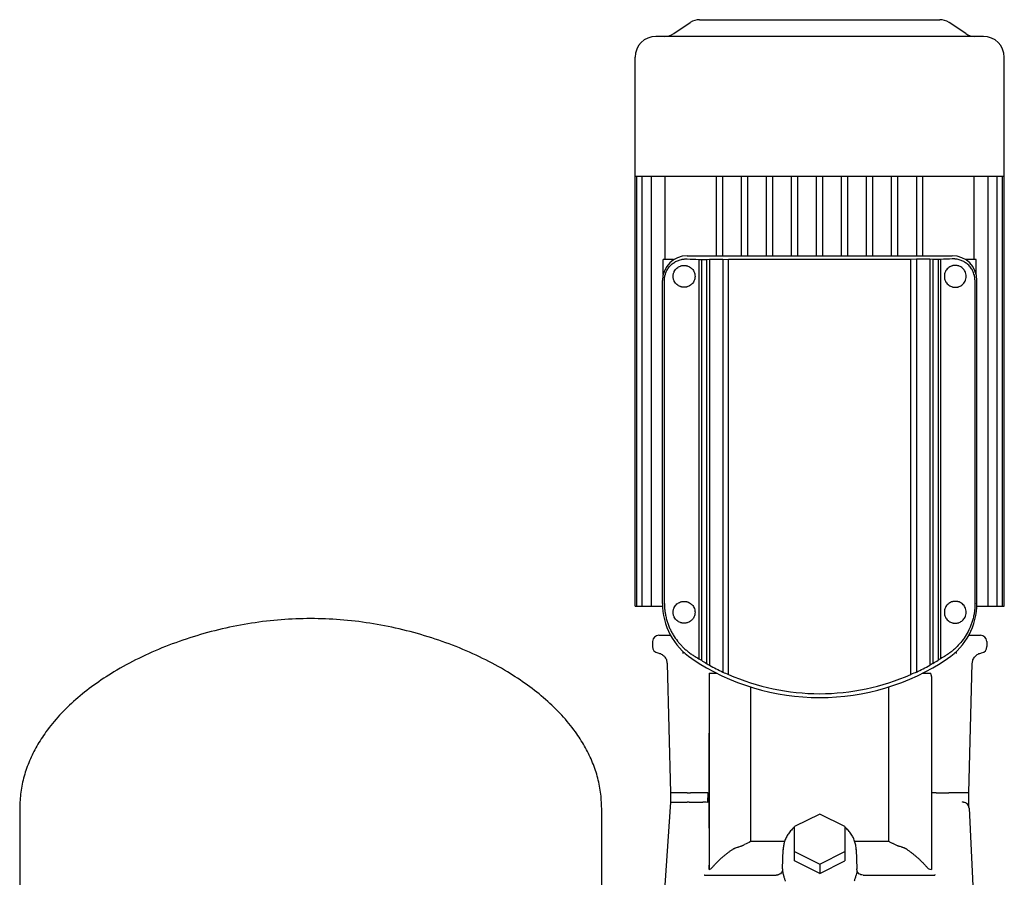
# Model space of a CAD drawing. Header units: millimetres. Extents: x 13 to 1284, y 12 to 949.
# Tile 2 of 3: x 74 to 546, y 538 to 949. Entities that reach past the tile are written whole.
import ezdxf

# ---------------------------------------------------------------- set-up
doc = ezdxf.new("R2010")
doc.units = ezdxf.units.MM

msp = doc.modelspace()

# ---------------------------------------------------------------- linework, layer by layer
at = {"color": 7, "linetype": 'Continuous', "lineweight": 25}
for p, q in [((400.39, 948.93), (515.55, 948.93)), ((387.99, 942.27), (395.96, 947.59)), ((527.96, 942.27), (519.99, 947.59)), ((536.47, 940.93), (379.47, 940.93)), ((369.47, 873.93), (369.47, 930.93)), ((546.47, 873.93), (546.47, 930.93)), ((369.47, 873.93), (370.32, 873.93)), ((369.47, 667.93), (369.47, 873.93)), ((370.3, 667.93), (370.32, 873.93)), ((370.32, 873.93), (372.91, 873.93)), ((372.85, 667.93), (372.91, 873.93)), ((372.91, 873.93), (377.4, 873.93)), ((377.27, 667.93), (377.27, 873.93)), ((377.4, 873.93), (384.16, 873.93)), ((383.91, 833.93), (383.91, 873.93)), ((384.16, 873.93), (409.14, 873.93)), ((408.47, 835.81), (408.47, 873.93)), ((409.14, 873.93), (421.35, 873.93)), ((411.47, 835.81), (411.47, 873.93)), ((420.47, 835.81), (420.47, 873.93)), ((421.35, 873.93), (433.56, 873.93)), ((423.47, 835.81), (423.47, 873.93)), ((432.47, 835.81), (432.47, 873.93)), ((433.56, 873.93), (445.77, 873.93)), ((435.47, 835.81), (435.47, 873.93)), ((444.47, 835.81), (444.47, 873.93)), ((445.77, 873.93), (457.97, 873.93)), ((447.47, 835.81), (447.47, 873.93)), ((456.47, 835.81), (456.47, 873.93)), ((457.97, 873.93), (470.18, 873.93)), ((459.47, 835.81), (459.47, 873.93)), ((468.47, 835.81), (468.47, 873.93)), ((470.18, 873.93), (482.39, 873.93)), ((471.47, 835.81), (471.47, 873.93)), ((480.47, 835.81), (480.47, 873.93)), ((482.39, 873.93), (494.59, 873.93)), ((483.47, 835.81), (483.47, 873.93)), ((492.47, 835.81), (492.47, 873.93)), ((494.59, 873.93), (506.8, 873.93)), ((495.47, 835.81), (495.47, 873.93)), ((504.47, 835.81), (504.47, 873.93)), ((506.8, 873.93), (531.78, 873.93)), ((507.47, 835.81), (507.47, 873.93)), ((531.78, 873.93), (538.54, 873.93)), ((532.03, 833.93), (532.03, 873.93)), ((538.54, 873.93), (543.04, 873.93)), ((538.67, 667.93), (538.67, 873.93)), ((543.1, 667.93), (543.04, 873.93)), ((543.04, 873.93), (545.63, 873.93)), ((545.64, 667.93), (545.63, 873.93)), ((545.63, 873.93), (546.47, 873.93)), ((546.47, 667.93), (546.47, 873.93)), ((394.47, 835.81), (521.47, 835.81)), ((382.97, 826.92), (382.97, 833.93)), ((387.97, 833.93), (382.97, 833.93)), ((387.97, 833.93), (387.97, 833.93)), ((387.97, 833.93), (387.97, 833.93)), ((400, 834.05), (401.24, 834.01)), ((400, 834.05), (400, 642.67)), ((401.24, 834.01), (403.73, 834.01)), ((401.24, 834.01), (401.24, 641.94)), ((403.73, 834.01), (405.21, 834.09)), ((403.73, 834.01), (403.73, 640.45)), ((405.21, 834.09), (411.49, 834.09)), ((405.21, 834.09), (405.21, 639.52)), ((411.49, 834.09), (414.3, 833.93)), ((411.49, 834.09), (411.49, 636.27)), ((501.65, 833.93), (414.3, 833.93)), ((414.3, 635.16), (414.3, 833.93)), ((504.45, 834.09), (501.65, 833.93)), ((501.65, 635.16), (501.65, 833.93)), ((510.74, 834.09), (504.45, 834.09)), ((504.45, 834.09), (504.45, 636.27)), ((512.22, 834.01), (510.74, 834.09)), ((510.74, 834.09), (510.74, 639.52)), ((514.7, 834.01), (512.22, 834.01)), ((512.22, 834.01), (512.22, 640.45)), ((515.95, 834.05), (514.7, 834.01)), ((514.7, 834.01), (514.7, 641.94)), ((515.95, 834.05), (515.95, 642.67)), ((527.97, 833.93), (527.97, 833.93)), ((527.97, 833.93), (527.97, 833.93)), ((532.97, 833.93), (527.97, 833.93)), ((532.97, 826.92), (532.97, 833.93)), ((382.59, 669.19), (382.59, 823.93)), ((383.52, 669.19), (383.52, 823.93)), ((532.43, 669.19), (532.43, 823.93)), ((533.35, 669.19), (533.35, 823.93)), ((369.47, 667.93), (370.3, 667.93)), ((370.3, 667.93), (371.8, 667.93)), ((371.8, 667.93), (372.85, 667.93)), ((372.85, 667.93), (374.35, 667.93)), ((374.35, 667.93), (377.27, 667.93)), ((377.27, 667.93), (378.77, 667.93)), ((378.77, 667.93), (382.62, 667.93)), ((533.33, 667.93), (537.17, 667.93)), ((537.17, 667.93), (538.67, 667.93)), ((538.67, 667.93), (541.6, 667.93)), ((541.6, 667.93), (543.1, 667.93)), ((543.1, 667.93), (544.14, 667.93)), ((544.14, 667.93), (545.64, 667.93)), ((545.64, 667.93), (546.47, 667.93)), ((380.89, 653.93), (386.48, 653.93)), ((529.47, 653.93), (535.05, 653.93)), ((377.9, 651.01), (377.83, 648.51)), ((538.05, 651.01), (538.11, 648.51)), ((392.18, 645.44), (392.48, 645.43)), ((392.48, 645.43), (392.18, 645.44)), ((393.21, 645.43), (392.48, 645.43)), ((392.81, 645.27), (392.48, 645.43)), ((523.47, 645.43), (522.73, 645.43)), ((523.47, 645.43), (523.14, 645.27)), ((523.47, 645.43), (523.76, 645.44)), ((384.82, 640.42), (386.44, 578.43)), ((529.5, 578.43), (531.13, 640.48)), ((404.91, 635.71), (404.9, 578.43)), ((404.91, 635.71), (408.7, 635.71)), ((404.91, 635.71), (404.91, 541.73)), ((507.24, 635.71), (511.07, 635.71)), ((511.61, 634.21), (511.61, 541.71)), ((424.88, 629.15), (424.88, 555.01)), ((491.06, 555.01), (491.06, 629.15)), ((386.44, 578.43), (386.47, 573.93)), ((387.08, 578.43), (386.44, 578.43)), ((402.1, 578.43), (396.03, 578.43)), ((404.33, 578.43), (404.17, 573.84)), ((404.33, 578.43), (404.9, 578.43)), ((404.9, 578.43), (404.91, 544.41)), ((513.84, 578.43), (519.91, 578.43)), ((529.46, 572.41), (529.5, 578.43)), ((386.47, 573.93), (383.22, 525.66)), ((396.02, 573.93), (401.96, 573.93)), ((526.38, 574.1), (526.97, 573.91)), ((526.97, 573.91), (526.38, 574.1)), ((526.97, 573.91), (526.78, 573.92)), ((526.78, 573.92), (526.97, 573.91)), ((74.47, 570.93), (74.47, 415.93)), ((353.47, 415.93), (353.47, 570.93)), ((457.97, 568.26), (445.97, 562.26)), ((469.97, 562.26), (457.97, 568.26)), ((529.61, 571.08), (531.91, 523.2)), ((445.97, 550.26), (445.97, 562.26)), ((469.97, 562.26), (469.97, 550.26)), ((441.1, 555.01), (424.88, 555.01)), ((491.06, 555.01), (474.8, 555.01)), ((440.14, 541.95), (440.46, 551.22)), ((445.97, 545.76), (445.97, 550.26)), ((445.97, 550.26), (457.97, 544.26)), ((457.97, 544.26), (469.97, 550.26)), ((469.97, 550.26), (469.97, 545.76)), ((475.49, 551.22), (475.81, 541.95)), ((457.97, 539.76), (445.97, 545.76)), ((457.97, 539.76), (469.97, 545.76)), ((457.97, 544.26), (457.97, 539.76)), ((402.82, 538.93), (402.55, 538.91)), ((402.82, 538.93), (437.17, 538.93)), ((437.15, 538.93), (437.13, 539.03)), ((438.14, 539.11), (437.15, 538.93)), ((437.8, 539.06), (437.17, 538.93)), ((437.7, 538.98), (437.18, 538.93)), ((440.14, 541.95), (440.12, 541.45)), ((475.82, 541.45), (475.81, 541.95)), ((478.78, 538.93), (477.81, 539.11)), ((478.78, 538.93), (478.13, 539.06)), ((478.78, 538.93), (478.21, 539.04)), ((478.78, 538.93), (513.12, 538.93)), ((478.81, 539.03), (478.84, 538.93)), ((478.84, 538.93), (478.81, 539.03)), ((511.61, 541.71), (511.37, 541.71)), ((513.12, 539.26), (513.12, 538.93))]:
    msp.add_line(p, q, dxfattribs=at)
for centre, radius, start, end in [((400.39, 940.93), 8, 90, 123.6901), ((515.55, 940.93), 8, 56.3099, 90), ((379.47, 930.93), 10, 90, 180), ((383.55, 948.93), 8, 270, 303.6901), ((532.39, 948.93), 8, 236.3099, 270), ((536.47, 930.93), 10, 0, 90), ((394.47, 823.93), 11.88, 90, 180), ((521.47, 823.93), 11.88, 360, 89.9934), ((414.47, 669.19), 31.88, 180, 236.1036), ((501.47, 669.19), 31.88, 303.898, 0.003), ((380.89, 650.93), 3, 90, 178.5), ((535.05, 650.93), 3, 1.5, 90), ((380.83, 648.43), 3, 178.5, 261.5084), ((535.12, 648.43), 3, 279.2791, 1.5087), ((457.97, 733.93), 109.88, 236.1036, 303.8964), ((457.97, 733.93), 108.08, 238.34, 239.8756), ((457.97, 733.93), 108.08, 300.1244, 301.66), ((457.97, 733.93), 108.16, 240.8013, 244.5498), ((457.97, 733.93), 108.16, 295.4502, 299.1987), ((457.97, 733.93), 108, 246.1464, 270), ((457.97, 733.93), 108, 270, 293.8536), ((860.11, 544.04), 455.21, 180.0374, 180.2903), ((404.58, 544.13), 2.42, 277.9332, 319.7931), ((511.37, 544.13), 2.42, 220.2164, 270)]:
    msp.add_arc(centre, radius, start, end, dxfattribs=at)
for points, knots in [([(383.52, 823.93), (383.52, 824.02), (383.52, 824.18), (383.53, 824.44), (383.55, 824.69), (383.57, 824.95), (383.6, 825.2), (383.63, 825.46), (383.67, 825.71), (383.72, 825.96), (383.78, 826.22), (383.91, 826.77), (384.19, 827.63), (384.66, 828.66), (385.23, 829.63), (385.85, 830.46), (386.55, 831.23), (387.53, 832.12), (388.62, 832.85), (389.76, 833.41), (390.68, 833.76), (391.6, 834.02), (392.4, 834.17), (393.03, 834.24), (393.52, 834.28), (394, 834.29), (394.32, 834.28), (394.47, 834.27)], [0, 0, 0, 0, 0.012117, 0.024284, 0.036513, 0.048818, 0.06121, 0.073701, 0.086304, 0.099031, 0.111892, 0.124898, 0.184763, 0.250107, 0.309389, 0.375028, 0.433855, 0.500081, 0.624465, 0.68709, 0.749847, 0.81764, 0.875036, 0.908188, 0.940062, 0.970664, 1, 1, 1, 1]), ([(392.97, 820.68), (392.9, 820.68), (392.74, 820.68), (392.51, 820.7), (392.28, 820.72), (392.06, 820.76), (391.83, 820.8), (391.61, 820.86), (391.39, 820.92), (390.95, 821.07), (390.32, 821.37), (389.52, 821.93), (388.82, 822.66), (388.33, 823.43), (388.03, 824.12), (387.86, 824.7), (387.75, 825.3), (387.71, 825.92), (387.75, 826.55), (387.86, 827.15), (388.03, 827.73), (388.33, 828.42), (388.82, 829.2), (389.52, 829.92), (390.31, 830.49), (391.02, 830.82), (391.61, 831.01), (392.06, 831.11), (392.51, 831.17), (392.82, 831.18), (392.97, 831.18)], [0, 0, 0, 0, 0.01566, 0.031275, 0.046861, 0.062436, 0.078014, 0.093612, 0.109246, 0.124933, 0.188102, 0.249091, 0.314044, 0.374185, 0.406197, 0.436946, 0.468546, 0.499591, 0.530715, 0.562422, 0.593186, 0.625225, 0.685338, 0.750281, 0.811567, 0.875072, 0.90639, 0.937564, 0.968724, 1, 1, 1, 1]), ([(392.97, 831.18), (393.05, 831.18), (393.2, 831.18), (393.42, 831.16), (393.65, 831.14), (393.87, 831.11), (394.09, 831.06), (394.31, 831.01), (394.53, 830.95), (394.97, 830.8), (395.62, 830.5), (396.29, 830.02), (396.79, 829.55), (397.25, 829.01), (397.74, 828.23), (398.13, 827.13), (398.27, 825.93), (398.13, 824.74), (397.74, 823.64), (397.25, 822.85), (396.79, 822.31), (396.29, 821.84), (395.61, 821.36), (394.89, 821.03), (394.3, 820.85), (393.87, 820.75), (393.42, 820.69), (393.12, 820.68), (392.97, 820.68)], [0, 0, 0, 0, 0.016024, 0.031896, 0.047633, 0.063252, 0.078771, 0.094205, 0.109575, 0.124897, 0.18867, 0.249769, 0.281384, 0.312251, 0.37479, 0.437377, 0.499809, 0.562264, 0.624905, 0.687643, 0.718675, 0.750472, 0.811615, 0.875443, 0.906051, 0.93692, 0.968191, 1, 1, 1, 1]), ([(522.97, 831.18), (522.9, 831.18), (522.75, 831.18), (522.53, 831.16), (522.32, 831.14), (522.12, 831.11), (521.92, 831.08), (521.73, 831.03), (521.55, 830.99), (521.37, 830.93), (520.95, 830.79), (520.32, 830.5), (519.5, 829.91), (518.79, 829.16), (518.2, 828.21), (517.81, 827.12), (517.68, 825.93), (517.81, 824.75), (518.2, 823.66), (518.78, 822.7), (519.5, 821.95), (520.32, 821.36), (521.03, 821.04), (521.61, 820.86), (522.03, 820.76), (522.49, 820.69), (522.81, 820.69), (522.97, 820.68)], [0, 0, 0, 0, 0.015882, 0.031262, 0.046141, 0.060518, 0.074396, 0.087774, 0.100653, 0.113033, 0.124916, 0.190555, 0.249804, 0.314743, 0.374769, 0.438358, 0.499811, 0.561303, 0.624928, 0.685202, 0.750438, 0.809726, 0.875425, 0.902792, 0.932671, 0.965072, 1, 1, 1, 1]), ([(532.43, 823.93), (532.43, 824.02), (532.42, 824.19), (532.41, 824.44), (532.4, 824.7), (532.38, 824.95), (532.35, 825.21), (532.31, 825.46), (532.27, 825.71), (532.22, 825.97), (532.17, 826.22), (532.03, 826.78), (531.76, 827.63), (531.28, 828.68), (530.71, 829.63), (530.08, 830.48), (529.39, 831.24), (528.4, 832.12), (527.33, 832.85), (526.19, 833.41), (525.29, 833.75), (524.37, 834.02), (523.58, 834.16), (522.94, 834.24), (522.45, 834.27), (521.96, 834.29), (521.64, 834.28), (521.47, 834.27)], [0, 0, 0, 0, 0.012261, 0.024518, 0.036791, 0.049102, 0.061472, 0.07392, 0.086468, 0.099135, 0.111941, 0.124903, 0.185589, 0.250113, 0.310907, 0.375035, 0.436451, 0.500087, 0.624469, 0.687021, 0.74985, 0.812642, 0.875038, 0.906629, 0.937962, 0.969073, 1, 1, 1, 1]), ([(522.97, 820.68), (523.03, 820.68), (523.17, 820.68), (523.38, 820.7), (523.62, 820.72), (523.98, 820.77), (524.37, 820.86), (524.98, 821.06), (525.65, 821.38), (526.45, 821.96), (527.13, 822.67), (527.72, 823.6), (528.12, 824.69), (528.27, 825.92), (528.13, 827.16), (527.73, 828.25), (527.14, 829.18), (526.46, 829.9), (525.66, 830.47), (524.98, 830.8), (524.37, 831), (523.95, 831.1), (523.55, 831.15), (523.24, 831.18), (523.06, 831.18), (522.97, 831.18)], [0, 0, 0, 0, 0.012304, 0.026831, 0.043581, 0.062553, 0.099739, 0.125029, 0.193758, 0.249287, 0.31662, 0.374474, 0.439681, 0.499586, 0.559614, 0.624923, 0.68276, 0.750071, 0.805858, 0.874962, 0.899814, 0.93763, 0.962279, 0.983069, 1, 1, 1, 1]), ([(383.52, 669.19), (383.52, 669.05), (383.52, 668.77), (383.53, 668.35), (383.55, 667.93), (383.57, 667.52), (383.59, 667.1), (383.63, 666.68), (383.67, 666.26), (383.71, 665.84), (383.76, 665.43), (383.9, 664.47), (384.17, 662.98), (384.67, 661.04), (385.29, 659.17), (386.01, 657.4), (386.83, 655.7), (388.03, 653.56), (389.4, 651.59), (390.91, 649.78), (392.11, 648.49), (393.39, 647.28), (394.51, 646.33), (395.44, 645.61), (396.15, 645.09), (396.88, 644.59), (397.38, 644.27), (397.63, 644.11)], [0, 0, 0, 0, 0.0124, 0.024807, 0.037228, 0.04967, 0.062141, 0.074647, 0.087196, 0.099794, 0.112449, 0.125167, 0.186834, 0.250667, 0.311763, 0.375337, 0.436902, 0.500684, 0.624947, 0.68665, 0.749369, 0.811801, 0.874688, 0.906033, 0.937357, 0.968674, 1, 1, 1, 1]), ([(392.97, 659.68), (392.9, 659.68), (392.74, 659.68), (392.51, 659.7), (392.28, 659.72), (392.06, 659.76), (391.83, 659.8), (391.61, 659.86), (391.39, 659.92), (390.95, 660.07), (390.32, 660.37), (389.52, 660.93), (388.82, 661.66), (388.33, 662.43), (388.03, 663.12), (387.86, 663.7), (387.75, 664.3), (387.71, 664.92), (387.75, 665.55), (387.86, 666.15), (388.03, 666.73), (388.33, 667.42), (388.82, 668.2), (389.52, 668.92), (390.31, 669.49), (391.02, 669.82), (391.61, 670.01), (392.06, 670.11), (392.51, 670.17), (392.82, 670.18), (392.97, 670.18)], [0, 0, 0, 0, 0.01566, 0.031275, 0.046861, 0.062436, 0.078014, 0.093612, 0.109246, 0.124933, 0.188102, 0.249091, 0.314044, 0.374185, 0.406197, 0.436946, 0.468546, 0.499591, 0.530715, 0.562422, 0.593186, 0.625225, 0.685338, 0.750281, 0.811567, 0.875072, 0.90639, 0.937564, 0.968724, 1, 1, 1, 1]), ([(392.97, 670.18), (393.05, 670.18), (393.2, 670.18), (393.42, 670.16), (393.65, 670.14), (393.87, 670.11), (394.09, 670.06), (394.31, 670.01), (394.53, 669.95), (394.97, 669.8), (395.62, 669.5), (396.29, 669.02), (396.79, 668.55), (397.25, 668.01), (397.74, 667.23), (398.13, 666.13), (398.27, 664.93), (398.13, 663.74), (397.74, 662.64), (397.25, 661.85), (396.79, 661.31), (396.29, 660.84), (395.61, 660.36), (394.89, 660.03), (394.3, 659.85), (393.87, 659.75), (393.42, 659.69), (393.12, 659.68), (392.97, 659.68)], [0, 0, 0, 0, 0.016024, 0.031896, 0.047633, 0.063252, 0.078771, 0.094205, 0.109575, 0.124897, 0.18867, 0.249769, 0.281384, 0.312251, 0.37479, 0.437377, 0.499809, 0.562264, 0.624905, 0.687643, 0.718675, 0.750472, 0.811615, 0.875443, 0.906051, 0.93692, 0.968191, 1, 1, 1, 1]), ([(522.97, 670.18), (522.9, 670.18), (522.75, 670.18), (522.53, 670.16), (522.32, 670.14), (522.12, 670.11), (521.92, 670.08), (521.73, 670.03), (521.55, 669.99), (521.37, 669.93), (520.95, 669.79), (520.32, 669.5), (519.5, 668.91), (518.79, 668.16), (518.2, 667.21), (517.81, 666.12), (517.68, 664.93), (517.81, 663.75), (518.2, 662.66), (518.78, 661.7), (519.5, 660.95), (520.32, 660.36), (521.03, 660.04), (521.61, 659.86), (522.03, 659.76), (522.49, 659.69), (522.81, 659.69), (522.97, 659.68)], [0, 0, 0, 0, 0.015882, 0.031262, 0.046141, 0.060518, 0.074396, 0.087774, 0.100653, 0.113033, 0.124916, 0.190555, 0.249804, 0.314743, 0.374769, 0.438358, 0.499811, 0.561303, 0.624928, 0.685202, 0.750438, 0.809726, 0.875425, 0.902792, 0.932671, 0.965072, 1, 1, 1, 1]), ([(532.43, 669.19), (532.43, 669.05), (532.42, 668.77), (532.41, 668.35), (532.4, 667.94), (532.38, 667.52), (532.35, 667.1), (532.32, 666.68), (532.28, 666.26), (532.23, 665.85), (532.18, 665.43), (532.05, 664.48), (531.78, 662.99), (531.36, 661.36), (530.96, 660.09), (530.53, 658.87), (529.69, 656.79), (528.25, 654.05), (526.2, 651.09), (524.47, 649.14), (523.22, 647.91), (522.5, 647.24), (521.81, 646.64), (521.1, 646.06), (520.43, 645.55), (519.69, 645.01), (518.99, 644.54), (518.54, 644.25), (518.32, 644.11)], [0, 0, 0, 0, 0.012334, 0.024697, 0.037093, 0.049528, 0.062005, 0.074529, 0.087104, 0.099734, 0.112424, 0.125177, 0.186394, 0.250687, 0.281405, 0.313019, 0.375382, 0.500672, 0.624946, 0.749339, 0.777098, 0.811966, 0.853669, 0.874678, 0.910186, 0.942905, 0.972841, 1, 1, 1, 1]), ([(522.97, 659.68), (523.03, 659.68), (523.17, 659.68), (523.38, 659.7), (523.62, 659.72), (523.98, 659.77), (524.37, 659.86), (524.98, 660.06), (525.65, 660.38), (526.45, 660.96), (527.13, 661.67), (527.72, 662.6), (528.12, 663.69), (528.27, 664.92), (528.13, 666.16), (527.73, 667.25), (527.14, 668.18), (526.46, 668.9), (525.66, 669.47), (524.98, 669.8), (524.37, 670), (523.95, 670.1), (523.55, 670.15), (523.24, 670.18), (523.06, 670.18), (522.97, 670.18)], [0, 0, 0, 0, 0.012304, 0.026831, 0.043581, 0.062553, 0.099739, 0.125029, 0.193758, 0.249287, 0.31662, 0.374474, 0.439681, 0.499586, 0.559614, 0.624923, 0.68276, 0.750071, 0.805858, 0.874962, 0.899814, 0.93763, 0.962279, 0.983069, 1, 1, 1, 1]), ([(213.97, 661.93), (209.25, 661.82), (199.76, 661.59), (185.57, 659.84), (171.48, 657.12), (157.66, 653.37), (144.31, 648.67), (131.59, 643.07), (120.15, 636.87), (110.06, 630.22), (101.32, 623.3), (93.57, 615.81), (87.37, 608.3), (82.59, 600.93), (79.05, 593.83), (76.46, 586.44), (74.79, 578.78), (74.58, 573.56), (74.47, 570.93)], [0, 0, 0, 0, 0.0777579, 0.1564311, 0.235453, 0.314225, 0.3921439, 0.4686288, 0.5431513, 0.6064064, 0.6676129, 0.7266747, 0.7836499, 0.8279066, 0.8712403, 0.9140184, 0.9567337, 1, 1, 1, 1]), ([(353.47, 570.93), (353.37, 573.56), (353.16, 578.78), (351.49, 586.44), (348.9, 593.83), (345.35, 600.93), (340.58, 608.3), (334.37, 615.81), (326.63, 623.3), (317.89, 630.22), (307.8, 636.87), (296.36, 643.07), (283.64, 648.67), (270.28, 653.37), (256.47, 657.12), (242.38, 659.84), (228.18, 661.59), (218.69, 661.82), (213.97, 661.93)], [0, 0, 0, 0, 0.043266, 0.085982, 0.12876, 0.172093, 0.21635, 0.273325, 0.332387, 0.393594, 0.456849, 0.531371, 0.607856, 0.685775, 0.764547, 0.843569, 0.922242, 1, 1, 1, 1]), ([(380.39, 645.46), (380.93, 645.33), (382.12, 645.04), (383.59, 643.84), (384.6, 642.23), (384.75, 641.01), (384.82, 640.42)], [0, 0, 0, 0, 0.242048, 0.499997, 0.757947, 1, 1, 1, 1]), ([(531.13, 640.48), (531.2, 641.01), (531.34, 642.23), (532.35, 643.84), (533.83, 645.04), (535.02, 645.33), (535.6, 645.47)], [0, 0, 0, 0, 0.242056, 0.50001, 0.757959, 1, 1, 1, 1]), ([(511.61, 634.21), (511.6, 634.29), (511.57, 634.45), (511.52, 634.66), (511.48, 634.86), (511.43, 635.04), (511.39, 635.2), (511.34, 635.33), (511.3, 635.45), (511.26, 635.54), (511.21, 635.62), (511.17, 635.67), (511.12, 635.71), (511.09, 635.71), (511.07, 635.71)], [0, 0, 0, 0, 0.148909, 0.285322, 0.409287, 0.520864, 0.620139, 0.70723, 0.782316, 0.845679, 0.897787, 0.939492, 0.972462, 1, 1, 1, 1]), ([(394.51, 578.43), (394.53, 578.43), (394.56, 578.43), (394.62, 578.43), (394.69, 578.43), (394.77, 578.43), (394.86, 578.43), (394.95, 578.43), (395.05, 578.43), (395.16, 578.43), (395.27, 578.43), (395.38, 578.43), (395.49, 578.43), (395.61, 578.43), (395.72, 578.43), (395.83, 578.43), (395.94, 578.43), (396, 578.43), (396.03, 578.43)], [0, 0, 0, 0, 0.0566623, 0.1141341, 0.1724364, 0.2315456, 0.2914092, 0.3519659, 0.4131695, 0.4750183, 0.5375903, 0.6010262, 0.6654006, 0.7307075, 0.7968876, 0.8638607, 0.9315644, 1, 1, 1, 1]), ([(404.33, 578.43), (404.33, 578.43), (404.32, 578.43), (404.29, 578.44), (404.25, 578.44), (404.2, 578.44), (404.13, 578.44), (404.05, 578.44), (403.95, 578.44), (403.84, 578.44), (403.71, 578.44), (403.57, 578.44), (403.42, 578.44), (403.26, 578.44), (403.08, 578.44), (402.9, 578.44), (402.71, 578.44), (402.51, 578.44), (402.3, 578.43), (402.17, 578.43), (402.1, 578.43)], [0, 0, 0, 0, 0.004165, 0.015599, 0.031938, 0.054246, 0.082759, 0.117114, 0.157482, 0.203944, 0.256466, 0.314991, 0.379528, 0.450109, 0.526727, 0.609364, 0.69801, 0.792659, 0.893315, 1, 1, 1, 1]), ([(513.84, 578.43), (513.8, 578.43), (513.7, 578.43), (513.57, 578.44), (513.44, 578.44), (513.31, 578.44), (513.2, 578.44), (513.1, 578.44), (513.01, 578.44), (512.93, 578.44), (512.86, 578.44), (512.68, 578.44), (512.41, 578.44), (512.07, 578.43), (511.81, 578.43), (511.67, 578.43), (511.61, 578.43)], [0, 0, 0, 0, 0.075178, 0.144711, 0.208612, 0.266883, 0.319525, 0.366534, 0.407908, 0.443644, 0.473742, 0.498202, 0.678014, 0.821576, 0.928901, 1, 1, 1, 1]), ([(521.43, 578.43), (521.3, 578.43), (521.03, 578.42), (520.46, 578.42), (520.14, 578.43), (519.91, 578.43)], [0, 0, 0, 0, 0.5, 0.5, 1, 1, 1, 1]), ([(529.5, 578.43), (529.5, 578.43), (529.72, 578.43), (529.29, 578.43), (528.87, 578.43)], [0, 0, 0, 0, 0.000031, 1, 1, 1, 1]), ([(394.5, 573.93), (394.5, 573.95), (394.51, 573.99), (394.53, 574.03), (394.55, 574.07), (394.58, 574.09), (394.62, 574.1), (394.66, 574.1), (394.72, 574.09), (394.8, 574.07), (394.92, 574.06), (395.14, 574.04), (395.41, 574.01), (395.65, 573.97), (395.78, 573.93), (395.84, 573.91), (395.89, 573.9), (395.93, 573.9), (395.98, 573.91), (396.01, 573.92), (396.02, 573.93)], [0, 0, 0, 0, 0.033999, 0.064774, 0.094084, 0.123952, 0.1563, 0.19266, 0.226113, 0.28243, 0.361499, 0.463014, 0.658962, 0.789616, 0.850653, 0.889553, 0.906337, 0.938888, 0.969663, 1, 1, 1, 1]), ([(404.17, 573.84), (403.78, 573.85), (403.38, 573.87), (402.62, 573.9), (402.26, 573.91), (401.96, 573.93)], [0, 0, 0, 0, 0.5, 0.5, 1, 1, 1, 1]), ([(526.78, 573.92), (526.75, 573.93), (526.6, 573.95), (526.44, 574.01), (526.36, 574.04)], [0, 0, 0, 0, 0.497971, 1, 1, 1, 1]), ([(529.61, 571.08), (529.59, 571.39), (529.53, 571.73), (529.27, 572.38), (529.07, 572.69), (528.58, 573.23), (528.28, 573.45), (527.63, 573.77), (527.29, 573.87), (526.97, 573.91)], [0, 0, 0, 0, 0.25, 0.25, 0.5, 0.5, 0.75, 0.75, 1, 1, 1, 1]), ([(529.55, 571.56), (529.54, 571.6), (529.55, 571.61), (529.44, 571.9), (529.39, 572.04)], [0, 0, 0, 0, 0.55218, 1, 1, 1, 1]), ([(529.55, 571.56), (529.52, 571.7), (529.47, 571.97), (529.46, 572.26), (529.46, 572.41)], [0, 0, 0, 0, 0.505791, 1, 1, 1, 1]), ([(445.97, 562.01), (445.43, 561.53), (444.34, 560.56), (442.99, 558.85), (441.88, 557), (441.08, 555.03), (440.58, 553.04), (440.5, 551.72), (440.45, 551.09)], [0, 0, 0, 0, 0.165822, 0.336931, 0.507484, 0.677392, 0.846646, 1, 1, 1, 1]), ([(475.49, 551.09), (475.47, 551.48), (475.41, 552.56), (475.07, 554.32), (474.38, 556.3), (473.4, 558.19), (472.12, 559.93), (470.97, 561.2), (470.18, 561.81), (469.97, 561.97)], [0, 0, 0, 0, 0.0957998, 0.2643223, 0.4329456, 0.6018511, 0.7712236, 0.9411551, 1, 1, 1, 1]), ([(416.22, 551.33), (416.27, 551.36), (416.37, 551.43), (416.52, 551.52), (416.71, 551.62), (416.94, 551.74), (417.32, 551.91), (417.84, 552.1), (418.39, 552.29), (418.87, 552.44), (419.39, 552.6), (419.95, 552.78), (420.52, 552.99), (420.99, 553.17), (421.45, 553.38), (421.76, 553.53), (421.92, 553.61)], [0, 0, 0, 0, 0.0282881, 0.0572, 0.0867721, 0.1331242, 0.1829234, 0.2888022, 0.40471, 0.4667942, 0.5319906, 0.6728933, 0.7535084, 0.828873, 0.9161739, 1, 1, 1, 1]), ([(494.03, 553.61), (493.83, 553.71), (493.43, 553.91), (492.84, 554.2), (492.25, 554.48), (491.66, 554.75), (491.26, 554.93), (491.06, 555.01)], [0, 0, 0, 0, 0.203226, 0.404833, 0.604826, 0.803213, 1, 1, 1, 1]), ([(499.73, 551.33), (499.67, 551.37), (499.55, 551.45), (499.36, 551.56), (499.15, 551.67), (498.93, 551.77), (498.69, 551.88), (498.4, 551.99), (498.07, 552.11), (497.71, 552.24), (497.33, 552.36), (496.79, 552.53), (496.24, 552.7), (495.67, 552.9), (495.18, 553.09), (494.63, 553.31), (494.22, 553.51), (494.03, 553.61)], [0, 0, 0, 0, 0.0335622, 0.0691736, 0.1070556, 0.147413, 0.1903572, 0.2361222, 0.2959842, 0.3612843, 0.424571, 0.4890421, 0.6353011, 0.7095366, 0.7818389, 0.8928071, 1, 1, 1, 1]), ([(406.43, 542.57), (406.58, 542.75), (406.89, 543.11), (407.37, 543.65), (407.85, 544.17), (408.34, 544.7), (408.84, 545.21), (409.35, 545.72), (409.86, 546.22), (410.39, 546.71), (411.07, 547.33), (411.92, 548.08), (412.96, 548.93), (414.02, 549.76), (415.1, 550.56), (415.85, 551.08), (416.22, 551.33)], [0, 0, 0, 0, 0.054303, 0.108595, 0.162891, 0.217201, 0.27154, 0.325918, 0.38035, 0.434846, 0.48942, 0.591008, 0.692781, 0.794819, 0.897199, 1, 1, 1, 1]), ([(499.73, 551.33), (499.91, 551.2), (500.29, 550.95), (500.84, 550.56), (501.39, 550.16), (501.93, 549.76), (502.46, 549.35), (502.99, 548.93), (503.51, 548.51), (504.02, 548.07), (504.53, 547.64), (505.18, 547.05), (505.98, 546.32), (506.91, 545.42), (507.8, 544.49), (508.68, 543.54), (509.24, 542.89), (509.51, 542.57)], [0, 0, 0, 0, 0.0514663, 0.102821, 0.1540736, 0.205234, 0.2563119, 0.3073171, 0.3582594, 0.4091489, 0.4599953, 0.5108086, 0.6089131, 0.7068119, 0.8045775, 0.9022826, 1, 1, 1, 1]), ([(440.06, 540.93), (440.04, 540.89), (440.01, 540.81), (439.86, 540.5), (439.51, 539.97), (438.76, 539.29), (438.06, 539.09), (437.7, 538.98)], [0, 0, 0, 0, 0.112058, 0.22361, 0.456437, 0.716268, 1, 1, 1, 1]), ([(440.12, 540.99), (440.11, 541), (440.09, 541.01), (440.07, 540.97), (440.06, 540.94)], [0, 0, 0, 0, 0.308543, 1, 1, 1, 1]), ([(440.12, 540.99), (440.11, 541), (440.09, 541.01), (440.07, 540.96), (440.06, 540.93)], [0, 0, 0, 0, 0.3018031, 1, 1, 1, 1]), ([(440.12, 541.45), (440.12, 541.41), (440.12, 541.34), (440.13, 541.23), (440.14, 541.1), (440.15, 540.96), (440.17, 540.81), (440.2, 540.64), (440.23, 540.47), (440.27, 540.28), (440.31, 540.08), (440.35, 539.87), (440.41, 539.65), (440.47, 539.41), (440.53, 539.17), (440.61, 538.86), (440.72, 538.46), (440.86, 537.96), (441.04, 537.38), (441.25, 536.72), (441.41, 536.26), (441.49, 536.01)], [0, 0, 0, 0, 0.023891, 0.049319, 0.076348, 0.105031, 0.135407, 0.167513, 0.201375, 0.237015, 0.274453, 0.313702, 0.354774, 0.39768, 0.442428, 0.489024, 0.564721, 0.653661, 0.75584, 0.871268, 1, 1, 1, 1]), ([(475.82, 541.45), (475.83, 541.31), (475.82, 541.16), (475.79, 540.81), (475.76, 540.62), (475.65, 540), (475.54, 539.55), (475.28, 538.58), (475.14, 538.08), (474.82, 537.06), (474.64, 536.54), (474.46, 536.01)], [0, 0, 0, 0, 0.125, 0.125, 0.25, 0.25, 0.5, 0.5, 0.75, 0.75, 1, 1, 1, 1]), ([(475.89, 540.93), (475.87, 540.98), (475.85, 541.03), (475.83, 541.03), (475.82, 541.02)], [0, 0, 0, 0, 0.6786283, 1, 1, 1, 1]), ([(475.89, 540.93), (475.87, 540.96), (475.86, 541), (475.83, 540.99), (475.83, 540.99)], [0, 0, 0, 0, 0.699178, 1, 1, 1, 1]), ([(478.21, 539.04), (477.88, 539.09), (477.18, 539.3), (476.44, 539.97), (476.08, 540.5), (475.94, 540.8), (475.9, 540.88), (475.89, 540.92)], [0, 0, 0, 0, 0.283223, 0.54279, 0.775802, 0.887606, 1, 1, 1, 1])]:
    msp.add_open_spline(points, degree=3, knots=knots, dxfattribs=at)
for points in [[(394.47, 834.27), (396.24, 834.19), (398.09, 834.12), (400, 834.05)], [(521.47, 834.27), (519.7, 834.19), (517.85, 834.12), (515.95, 834.05)], [(397.63, 644.11), (398.4, 643.63), (399.2, 643.15), (400, 642.67)], [(400, 642.67), (400.41, 642.42), (400.83, 642.18), (401.24, 641.94)], [(515.95, 642.67), (515.53, 642.42), (515.12, 642.18), (514.7, 641.94)], [(518.32, 644.11), (517.54, 643.63), (516.75, 643.15), (515.95, 642.67)], [(403.73, 640.45), (404.22, 640.13), (404.71, 639.82), (405.21, 639.52)], [(512.22, 640.45), (511.73, 640.13), (511.23, 639.82), (510.74, 639.52)], [(411.49, 636.27), (412.42, 635.89), (413.36, 635.51), (414.3, 635.16)], [(504.45, 636.27), (503.52, 635.89), (502.59, 635.51), (501.65, 635.16)], [(394.51, 578.43), (390.7, 578.43), (388.19, 578.43), (387.08, 578.43)], [(528.87, 578.43), (527.76, 578.43), (525.24, 578.43), (521.43, 578.43)], [(386.47, 573.93), (386.47, 573.93), (389.25, 573.93), (394.5, 573.93)], [(424.88, 555.01), (423.9, 554.58), (422.91, 554.12), (421.92, 553.61)], [(404.91, 544.41), (404.91, 544.19), (404.91, 543.96), (404.91, 543.74)]]:
    msp.add_open_spline(points, degree=3, dxfattribs=at)

doc.saveas('drawing.dxf')
